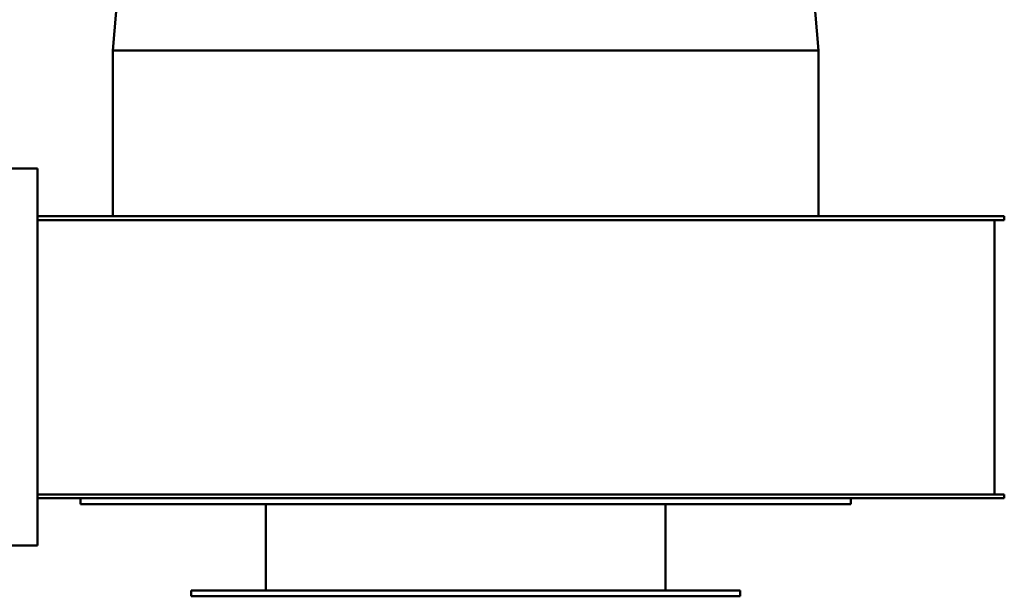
# Model space of a CAD drawing. Header units: millimetres. Extents: x 179 to 1081, y 151 to 740.
# Tile 2 of 8: x 578 to 1081, y 151 to 446. Entities that reach past the tile are written whole.
import ezdxf

# ---------------------------------------------------------------- set-up
doc = ezdxf.new("R2010")
doc.units = ezdxf.units.MM
doc.header["$LTSCALE"] = 3
doc.layers.add('Widoczne (ISO)', color=7, linetype='Continuous', lineweight=50)

msp = doc.modelspace()

# ---------------------------------------------------------------- linework, layer by layer
at = {"layer": 'Widoczne (ISO)'}
for p, q in [((644.55, 654.25), (625.84, 429.75)), ((967.13, 654.25), (985.84, 429.75)), ((985.84, 429.75), (625.84, 429.75)), ((625.84, 429.75), (625.84, 345.25)), ((985.84, 429.75), (985.84, 345.25)), ((179.34, 369.5), (587.34, 369.5)), ((587.34, 177.25), (587.34, 369.5)), ((781.49, 345.25), (587.34, 345.25)), ((587.34, 343.25), (781.49, 343.25)), ((781.49, 345.25), (1044.58, 345.25)), ((1044.58, 343.25), (781.49, 343.25)), ((1044.58, 345.25), (1080.66, 345.25)), ((1080.66, 343.25), (1044.58, 343.25)), ((1075.66, 203.25), (1075.66, 343.25)), ((1080.66, 343.25), (1080.66, 345.25)), ((781.49, 203.25), (587.34, 203.25)), ((587.34, 201.25), (781.49, 201.25)), ((609.34, 201.25), (609.34, 198.25)), ((781.49, 203.25), (1044.58, 203.25)), ((1044.58, 201.25), (781.49, 201.25)), ((1002.34, 201.25), (1002.34, 198.25)), ((1044.58, 203.25), (1080.66, 203.25)), ((1080.66, 201.25), (1044.58, 201.25)), ((1080.66, 201.25), (1080.66, 203.25)), ((1002.34, 198.25), (609.34, 198.25)), ((703.84, 198.25), (703.84, 154.25)), ((907.84, 198.25), (907.84, 154.25)), ((587.34, 177.25), (340.5, 177.25)), ((665.84, 154.25), (945.84, 154.25)), ((665.84, 151.25), (665.84, 154.25)), ((665.84, 151.25), (945.84, 151.25)), ((945.84, 151.25), (945.84, 154.25))]:
    msp.add_line(p, q, dxfattribs=at)

doc.saveas('drawing.dxf')
